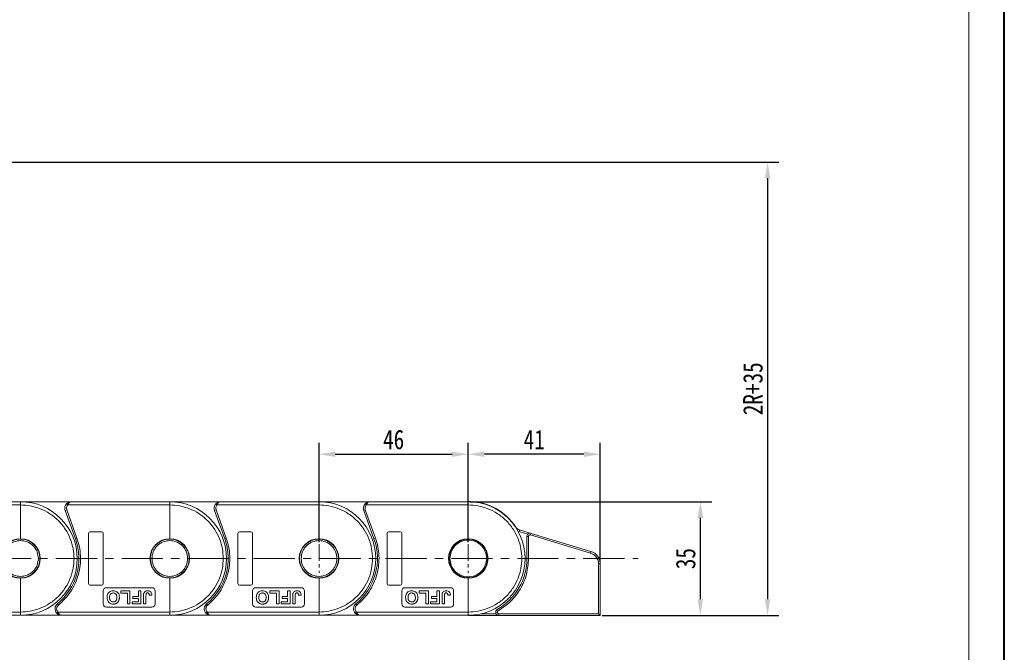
# Model space of a CAD drawing. Header units: millimetres. Extents: x 3117 to 4040, y -135 to 518.
# Tile 31 of 38: x 3735 to 4039, y 128 to 323. Entities that reach past the tile are written whole.
import ezdxf

# ---------------------------------------------------------------- set-up
doc = ezdxf.new("R2010")
doc.units = ezdxf.units.MM
doc.linetypes.add('CENTERX2', pattern=[20.32, 12.7, -2.54, 2.54, -2.54])
doc.styles.get("Standard").update_dxf_attribs({"font": '仿宋_GB2312.ttf', "width": 0.8})
doc.dimstyles.new('副本 ISO-25.1', dxfattribs={"dimtxt": 6, "dimasz": 5, "dimexe": 3.5, "dimexo": 0.625, "dimgap": 1.5, "dimtad": 1, "dimdsep": 46, "dimtxsty": 'Standard', "dimcen": 2.5, "dimadec": 0, "dimazin": 0, "dimtfac": 1, "dimtmove": 0, "dimatfit": 3, "dimfxl": 0, "dimarcsym": 0})

# ---------------------------------------------------------------- blocks, each defined once
blk = doc.blocks.new('*D1903')
at = {"color": 0, "lineweight": -2}
for p, q in [((3827.63, 161.56), (3827.63, 192.2)), ((3873.63, 161.56), (3873.63, 192.2)), ((3832.63, 188.7), (3868.63, 188.7))]:
    blk.add_line(p, q, dxfattribs=at)
at = {"color": 0, "lineweight": 9}
for points in [[(3832.63, 189.53), (3832.63, 187.86), (3827.63, 188.7)], [(3868.63, 189.53), (3868.63, 187.86), (3873.63, 188.7)]]:
    blk.add_solid(points, dxfattribs=at)
at = {"layer": 'Defpoints', "color": 0, "lineweight": 9}
for p in [(3873.63, 188.7), (3827.63, 160.94), (3873.63, 160.94)]:
    blk.add_point(p, dxfattribs=at)
at = {"color": 0, "lineweight": 9, "insert": (3850.63, 193.2), "char_height": 6, "attachment_point": 5}
blk.add_mtext('46', dxfattribs=at)
blk = doc.blocks.new('*D1887')
at = {"color": 0, "lineweight": -2}
for p, q in [((3873.63, 161.56), (3873.63, 192.2)), ((3914.29, 155.52), (3914.29, 192.2)), ((3909.29, 188.7), (3878.63, 188.7))]:
    blk.add_line(p, q, dxfattribs=at)
at = {"color": 0, "lineweight": 9}
for points in [[(3878.63, 189.53), (3878.63, 187.86), (3873.63, 188.7)], [(3909.29, 189.53), (3909.29, 187.86), (3914.29, 188.7)]]:
    blk.add_solid(points, dxfattribs=at)
at = {"layer": 'Defpoints', "color": 0, "lineweight": 9}
for p in [(3873.63, 188.7), (3873.63, 160.94), (3914.29, 154.89)]:
    blk.add_point(p, dxfattribs=at)
at = {"color": 0, "lineweight": 9, "insert": (3893.96, 193.2), "char_height": 6, "attachment_point": 5}
blk.add_mtext('41', dxfattribs=at)
blk = doc.blocks.new('*D1904')
at = {"color": 0, "lineweight": -2}
for p, q in [((3874.25, 174.07), (3948.65, 174.07)), ((3945.15, 169.07), (3945.15, 144)), ((3914.92, 139), (3948.65, 139))]:
    blk.add_line(p, q, dxfattribs=at)
at = {"color": 0, "lineweight": 9}
for points in [[(3944.31, 169.07), (3945.98, 169.07), (3945.15, 174.07)], [(3944.31, 144), (3945.98, 144), (3945.15, 139)]]:
    blk.add_solid(points, dxfattribs=at)
at = {"layer": 'Defpoints', "color": 0, "lineweight": 9}
for p in [(3873.63, 174.07), (3914.29, 139), (3945.15, 139)]:
    blk.add_point(p, dxfattribs=at)
at = {"color": 0, "lineweight": 9, "insert": (3940.65, 156.53), "char_height": 6, "attachment_point": 5, "rotation": 90}
blk.add_mtext('35', dxfattribs=at)
blk = doc.blocks.new('*D1888')
at = {"color": 0, "lineweight": -2}
for p, q in [((3645.43, 278.76), (3969.38, 278.76)), ((3965.88, 273.76), (3965.88, 144)), ((3914.92, 139), (3969.38, 139))]:
    blk.add_line(p, q, dxfattribs=at)
at = {"color": 0, "lineweight": 9}
for points in [[(3965.05, 273.76), (3966.71, 273.76), (3965.88, 278.76)], [(3965.05, 144), (3966.71, 144), (3965.88, 139)]]:
    blk.add_solid(points, dxfattribs=at)
at = {"layer": 'Defpoints', "color": 0, "lineweight": 9}
for p in [(3644.8, 278.76), (3914.29, 139), (3965.88, 139)]:
    blk.add_point(p, dxfattribs=at)
at = {"color": 0, "lineweight": 9, "insert": (3961.38, 208.88), "char_height": 6, "attachment_point": 5, "rotation": 90}
blk.add_mtext('2R+35', dxfattribs=at)

msp = doc.modelspace()

# ---------------------------------------------------------------- linework, layer by layer
at = {"color": 7, "lineweight": 40}
msp.add_line((4038.833, -134.541), (4038.833, 517.615), dxfattribs=at)
at = {"color": 7, "lineweight": 13}
msp.add_line((4027.854, -123.562), (4027.854, 506.635), dxfattribs=at)
at = {"color": 7, "linetype": 'Continuous', "lineweight": 15}
for p, q in [((3728.127, 173.068), (3735.629, 173.068)), ((3735.629, 174.068), (3728.128, 174.068)), ((3751.305, 174.068), (3735.629, 174.068)), ((3735.629, 173.068), (3735.629, 162.668)), ((3749.814, 173.401), (3750.187, 173.068)), ((3750.187, 173.068), (3781.629, 173.068)), ((3781.629, 174.068), (3751.305, 174.068)), ((3797.305, 174.068), (3781.629, 174.068)), ((3781.629, 173.068), (3781.629, 162.668)), ((3795.814, 173.401), (3796.187, 173.068)), ((3796.187, 173.068), (3827.629, 173.068)), ((3827.629, 174.068), (3797.305, 174.068)), ((3843.305, 174.068), (3827.629, 174.068)), ((3827.629, 173.068), (3827.629, 162.668)), ((3841.814, 173.401), (3842.187, 173.068)), ((3842.187, 173.068), (3873.629, 173.068)), ((3873.629, 174.068), (3843.305, 174.068)), ((3873.629, 173.068), (3873.629, 162.668)), ((3749.423, 171.39), (3749.894, 171.56)), ((3749.423, 171.39), (3752.565, 162.665)), ((3749.894, 171.56), (3749.805, 172.068)), ((3753.035, 162.835), (3749.894, 171.56)), ((3795.423, 171.39), (3795.894, 171.56)), ((3795.423, 171.39), (3798.565, 162.665)), ((3795.894, 171.56), (3795.805, 172.068)), ((3799.035, 162.835), (3795.894, 171.56)), ((3841.423, 171.39), (3841.894, 171.56)), ((3841.423, 171.39), (3844.565, 162.665)), ((3841.894, 171.56), (3841.805, 172.068)), ((3845.035, 162.835), (3841.894, 171.56)), ((3756.629, 164.318), (3756.629, 148.818)), ((3760.629, 164.818), (3757.129, 164.818)), ((3761.129, 148.818), (3761.129, 164.318)), ((3802.629, 164.318), (3802.629, 148.818)), ((3806.629, 164.818), (3803.129, 164.818)), ((3807.129, 148.818), (3807.129, 164.318)), ((3848.629, 164.318), (3848.629, 148.818)), ((3852.629, 164.818), (3849.129, 164.818)), ((3853.129, 148.818), (3853.129, 164.318)), ((3888.264, 166.163), (3888.322, 166.201)), ((3889.41, 165.388), (3889.265, 164.91)), ((3892.016, 164.079), (3889.265, 164.91)), ((3892.99, 164.307), (3889.41, 165.388)), ((3892.99, 164.307), (3892.845, 163.828)), ((3911.436, 158.735), (3892.99, 164.307)), ((3752.565, 162.665), (3753.035, 162.835)), ((3798.565, 162.665), (3799.035, 162.835)), ((3844.565, 162.665), (3845.035, 162.835)), ((3891.701, 163.35), (3891.701, 156.568)), ((3892.201, 163.35), (3891.701, 163.35)), ((3892.201, 163.35), (3892.201, 156.568)), ((3911.291, 158.257), (3892.845, 163.828)), ((3911.436, 158.735), (3911.291, 158.257)), ((3892.201, 156.568), (3891.701, 156.568)), ((3913.79, 154.891), (3913.79, 139.498)), ((3914.29, 154.891), (3913.79, 154.891)), ((3914.29, 138.998), (3914.29, 154.891)), ((3735.629, 150.468), (3735.629, 140.068)), ((3781.629, 150.468), (3781.629, 140.068)), ((3827.629, 150.468), (3827.629, 140.068)), ((3873.629, 150.468), (3873.629, 140.068)), ((3757.129, 148.318), (3760.629, 148.318)), ((3761.129, 146.568), (3761.129, 142.568)), ((3776.129, 147.568), (3762.129, 147.568)), ((3769.334, 146.568), (3766.513, 146.568)), ((3766.513, 146.568), (3766.513, 145.901)), ((3766.513, 145.901), (3768.565, 145.901)), ((3768.565, 145.901), (3768.565, 142.568)), ((3769.334, 142.568), (3769.334, 146.568)), ((3771.949, 146.568), (3771.949, 144.875)), ((3772.719, 146.568), (3771.949, 146.568)), ((3772.719, 142.568), (3772.719, 146.568)), ((3777.129, 142.568), (3777.129, 146.568)), ((3803.129, 148.318), (3806.629, 148.318)), ((3807.129, 146.568), (3807.129, 142.568)), ((3822.129, 147.568), (3808.129, 147.568)), ((3815.334, 146.568), (3812.513, 146.568)), ((3812.513, 146.568), (3812.513, 145.901)), ((3812.513, 145.901), (3814.565, 145.901)), ((3814.565, 145.901), (3814.565, 142.568)), ((3815.334, 142.568), (3815.334, 146.568)), ((3818.719, 146.568), (3817.949, 146.568)), ((3817.949, 146.568), (3817.949, 144.875)), ((3818.719, 142.568), (3818.719, 146.568)), ((3823.129, 142.568), (3823.129, 146.568)), ((3849.129, 148.318), (3852.629, 148.318)), ((3853.129, 146.568), (3853.129, 142.568)), ((3868.129, 147.568), (3854.129, 147.568)), ((3858.513, 146.568), (3858.513, 145.901)), ((3861.334, 146.568), (3858.513, 146.568)), ((3858.513, 145.901), (3860.565, 145.901)), ((3860.565, 145.901), (3860.565, 142.568)), ((3861.334, 142.568), (3861.334, 146.568)), ((3863.949, 146.568), (3863.949, 144.875)), ((3864.719, 146.568), (3863.949, 146.568)), ((3864.719, 142.568), (3864.719, 146.568)), ((3869.129, 142.568), (3869.129, 146.568)), ((3771.949, 143.234), (3770.001, 143.234)), ((3770.001, 143.234), (3770.001, 142.568)), ((3771.949, 144.875), (3770.257, 144.875)), ((3770.257, 144.875), (3770.257, 144.209)), ((3770.257, 144.209), (3771.949, 144.209)), ((3771.949, 144.209), (3771.949, 143.234)), ((3773.539, 145.089), (3773.539, 142.568)), ((3774.308, 142.568), (3774.308, 145.157)), ((3775.334, 145.234), (3776.103, 145.286)), ((3817.949, 143.234), (3816.001, 143.234)), ((3816.001, 143.234), (3816.001, 142.568)), ((3817.949, 144.875), (3816.257, 144.875)), ((3816.257, 144.875), (3816.257, 144.209)), ((3816.257, 144.209), (3817.949, 144.209)), ((3817.949, 144.209), (3817.949, 143.234)), ((3819.539, 145.089), (3819.539, 142.568)), ((3820.308, 142.568), (3820.308, 145.157)), ((3821.334, 145.234), (3822.103, 145.286)), ((3863.949, 143.234), (3862.001, 143.234)), ((3862.001, 143.234), (3862.001, 142.568)), ((3863.949, 144.875), (3862.257, 144.875)), ((3862.257, 144.875), (3862.257, 144.209)), ((3862.257, 144.209), (3863.949, 144.209)), ((3863.949, 144.209), (3863.949, 143.234)), ((3865.539, 145.089), (3865.539, 142.568)), ((3866.308, 142.568), (3866.308, 145.157)), ((3867.334, 145.234), (3868.103, 145.286)), ((3735.629, 140.068), (3728.123, 140.068)), ((3746.777, 139.734), (3747.15, 140.068)), ((3747.32, 142.23), (3747.004, 142.618)), ((3781.629, 140.068), (3747.15, 140.068)), ((3762.129, 141.568), (3776.129, 141.568)), ((3768.565, 142.568), (3769.334, 142.568)), ((3770.001, 142.568), (3772.719, 142.568)), ((3773.539, 142.568), (3774.308, 142.568)), ((3792.777, 139.734), (3793.15, 140.068)), ((3793.32, 142.23), (3793.004, 142.618)), ((3827.629, 140.068), (3793.15, 140.068)), ((3808.129, 141.568), (3822.129, 141.568)), ((3814.565, 142.568), (3815.334, 142.568)), ((3816.001, 142.568), (3818.719, 142.568)), ((3819.539, 142.568), (3820.308, 142.568)), ((3838.777, 139.734), (3839.15, 140.068)), ((3839.32, 142.23), (3839.004, 142.618)), ((3873.629, 140.068), (3839.15, 140.068)), ((3854.129, 141.568), (3868.129, 141.568)), ((3860.565, 142.568), (3861.334, 142.568)), ((3862.001, 142.568), (3864.719, 142.568)), ((3865.539, 142.568), (3866.308, 142.568)), ((3882.577, 140.867), (3882.824, 140.432)), ((3728.123, 139.068), (3735.629, 139.068)), ((3735.629, 139.068), (3748.268, 139.068)), ((3748.268, 139.068), (3781.629, 139.068)), ((3781.629, 139.068), (3794.268, 139.068)), ((3794.268, 139.068), (3827.629, 139.068)), ((3827.629, 139.068), (3840.268, 139.068)), ((3840.268, 139.068), (3873.629, 139.068)), ((3873.629, 138.998), (3872.065, 139.068)), ((3873.629, 138.998), (3883.072, 138.998)), ((3873.629, 138.998), (3873.629, 138.998)), ((3882.206, 139.498), (3877.485, 139.498)), ((3913.79, 139.498), (3883.072, 139.498)), ((3883.072, 138.998), (3883.072, 139.498)), ((3883.072, 138.998), (3914.29, 138.998)), ((3913.79, 139.498), (3914.29, 138.998))]:
    msp.add_line(p, q, dxfattribs=at)
at = {"color": 1, "linetype": 'CENTERX2', "lineweight": 13, "ltscale": 0.4}
for p, q in [((3827.629, 160.94), (3827.629, 152.196)), ((3873.629, 160.94), (3873.629, 152.196))]:
    msp.add_line(p, q, dxfattribs=at)
at = {"color": 1, "linetype": 'CENTERX2', "lineweight": 13}
msp.add_line((3482.353, 156.568), (3925.951, 156.568), dxfattribs=at)
at = {"color": 7, "linetype": 'Continuous', "lineweight": 15}
for centre, radius in [((3735.629, 156.568), 6), ((3781.629, 156.568), 6), ((3827.629, 156.568), 6), ((3873.629, 156.568), 5.95)]:
    msp.add_circle(centre, radius, dxfattribs=at)
for centre, radius, start, end in [((3735.629, 156.568), 17.5, 270, 90), ((3751.305, 172.068), 2, 138.18969, 199.8008), ((3781.629, 156.568), 17.5, 270, 90), ((3797.305, 172.068), 2, 138.18969, 199.8008), ((3827.629, 156.568), 17.5, 270, 90), ((3843.305, 172.068), 2, 138.18969, 199.8008), ((3873.629, 156.568), 17.57, 33.25109, 95.10784), ((3873.629, 156.568), 17.5, 270, 90), ((3757.129, 164.318), 0.5, 90, 180), ((3760.629, 164.318), 0.5, 0, 90), ((3803.129, 164.318), 0.5, 90, 180), ((3806.629, 164.318), 0.5, 0, 90), ((3849.129, 164.318), 0.5, 90, 180), ((3852.629, 164.318), 0.5, 0, 90), ((3889.985, 167.292), 1.988, 213.25109, 253.19256), ((3892.701, 163.35), 1, 73.19256, 180), ((3735.629, 156.568), 6.1, 90, 270), ((3735.629, 156.568), 6.1, 270, 90), ((3735.629, 156.568), 18, 309.19497, 19.8008), ((3781.629, 156.568), 6.1, 90, 270), ((3781.629, 156.568), 6.1, 270, 90), ((3781.629, 156.568), 18, 309.19497, 19.8008), ((3827.629, 156.568), 6.1, 90, 270), ((3827.629, 156.568), 6.1, 270, 90), ((3827.629, 156.568), 18, 309.19497, 19.8008), ((3873.629, 156.568), 6.1, 90, 270), ((3873.629, 156.568), 6.1, 270, 90), ((3910.274, 154.891), 4.016, 360, 73.19256), ((3873.629, 156.568), 18.072, 299.67916, 0), ((3757.129, 148.818), 0.5, 180, 270), ((3760.629, 148.818), 0.5, 270, 0), ((3803.129, 148.818), 0.5, 180, 270), ((3806.629, 148.818), 0.5, 270, 0), ((3849.129, 148.818), 0.5, 180, 270), ((3852.629, 148.818), 0.5, 270, 0), ((3762.129, 146.568), 1, 90, 180), ((3776.129, 146.568), 1, 0, 90), ((3808.129, 146.568), 1, 90, 180), ((3822.129, 146.568), 1, 0, 90), ((3854.129, 146.568), 1, 90, 180), ((3868.129, 146.568), 1, 0, 90), ((3748.268, 141.068), 2, 129.19497, 221.81031), ((3762.129, 142.568), 1, 180, 270), ((3776.129, 142.568), 1, 270, 0), ((3794.268, 141.068), 2, 129.19497, 221.81031), ((3808.129, 142.568), 1, 180, 270), ((3822.129, 142.568), 1, 270, 0), ((3840.268, 141.068), 2, 129.19497, 221.81031), ((3854.129, 142.568), 1, 180, 270), ((3868.129, 142.568), 1, 270, 0), ((3883.072, 139.998), 1, 119.67916, 270)]:
    msp.add_arc(centre, radius, start, end, dxfattribs=at)
for points, knots in [([(3735.629, 174.068), (3735.629, 174.057), (3735.629, 174.035), (3735.629, 173.862), (3735.629, 173.608), (3735.629, 173.327), (3735.629, 173.142), (3735.629, 173.068)], [0, 0, 0, 0, 0.21469386, 0.42938772, 0.64408158, 0.85877544, 1, 1, 1, 1]), ([(3735.629, 173.068), (3736.635, 173.014), (3738.708, 172.904), (3741.783, 171.986), (3744.741, 170.464), (3747.379, 168.318), (3749.525, 165.68), (3751.047, 162.722), (3751.965, 159.647), (3752.075, 157.574), (3752.129, 156.568)], [0, 0, 0, 0, 0.11651603, 0.24001133, 0.36864081, 0.5, 0.63135919, 0.75998867, 0.88348397, 1, 1, 1, 1]), ([(3749.814, 173.401), (3749.909, 173.495), (3750.118, 173.702), (3750.617, 173.989), (3751.035, 174.037), (3751.305, 174.068)], [0, 0, 0, 0, 0.2270634, 0.5015869, 1, 1, 1, 1]), ([(3751.305, 174.068), (3751.199, 174.055), (3750.987, 174.029), (3750.678, 173.817), (3750.399, 173.491), (3750.255, 173.203), (3750.187, 173.068)], [0, 0, 0, 0, 0.2511309, 0.5018046, 0.7656407, 1, 1, 1, 1]), ([(3781.629, 174.068), (3781.629, 174.057), (3781.629, 174.035), (3781.629, 173.862), (3781.629, 173.608), (3781.629, 173.327), (3781.629, 173.142), (3781.629, 173.068)], [0, 0, 0, 0, 0.21469386, 0.42938772, 0.64408158, 0.85877544, 1, 1, 1, 1]), ([(3781.629, 173.068), (3782.635, 173.014), (3784.708, 172.904), (3787.783, 171.986), (3790.741, 170.464), (3793.379, 168.318), (3795.525, 165.68), (3797.047, 162.722), (3797.965, 159.647), (3798.075, 157.574), (3798.129, 156.568)], [0, 0, 0, 0, 0.116516, 0.2400113, 0.3686408, 0.5, 0.6313592, 0.7599887, 0.883484, 1, 1, 1, 1]), ([(3795.814, 173.401), (3795.909, 173.495), (3796.118, 173.702), (3796.617, 173.989), (3797.035, 174.037), (3797.305, 174.068)], [0, 0, 0, 0, 0.2270634, 0.5015869, 1, 1, 1, 1]), ([(3797.305, 174.068), (3797.199, 174.055), (3796.987, 174.029), (3796.678, 173.817), (3796.399, 173.491), (3796.255, 173.203), (3796.187, 173.068)], [0, 0, 0, 0, 0.2511309, 0.5018046, 0.7656407, 1, 1, 1, 1]), ([(3827.629, 174.068), (3827.629, 174.057), (3827.629, 174.035), (3827.629, 173.862), (3827.629, 173.608), (3827.629, 173.327), (3827.629, 173.142), (3827.629, 173.068)], [0, 0, 0, 0, 0.21469386, 0.42938772, 0.64408158, 0.85877544, 1, 1, 1, 1]), ([(3827.629, 173.068), (3828.635, 173.014), (3830.708, 172.904), (3833.783, 171.986), (3836.741, 170.464), (3839.379, 168.318), (3841.525, 165.68), (3843.047, 162.722), (3843.965, 159.647), (3844.075, 157.574), (3844.129, 156.568)], [0, 0, 0, 0, 0.116516, 0.2400113, 0.3686408, 0.5, 0.6313592, 0.7599887, 0.883484, 1, 1, 1, 1]), ([(3841.814, 173.401), (3841.909, 173.495), (3842.118, 173.702), (3842.617, 173.989), (3843.035, 174.037), (3843.305, 174.068)], [0, 0, 0, 0, 0.2270634, 0.5015869, 1, 1, 1, 1]), ([(3843.305, 174.068), (3843.199, 174.055), (3842.987, 174.029), (3842.678, 173.817), (3842.399, 173.491), (3842.255, 173.203), (3842.187, 173.068)], [0, 0, 0, 0, 0.2511309, 0.5018046, 0.7656407, 1, 1, 1, 1]), ([(3873.629, 174.068), (3873.629, 174.057), (3873.629, 174.035), (3873.629, 173.862), (3873.629, 173.608), (3873.629, 173.327), (3873.629, 173.142), (3873.629, 173.068)], [0, 0, 0, 0, 0.21469386, 0.42938772, 0.64408158, 0.85877544, 1, 1, 1, 1]), ([(3873.629, 173.068), (3874.635, 173.014), (3876.708, 172.904), (3879.783, 171.986), (3882.741, 170.464), (3885.379, 168.318), (3887.525, 165.68), (3889.047, 162.722), (3889.965, 159.647), (3890.075, 157.574), (3890.129, 156.568)], [0, 0, 0, 0, 0.116516, 0.2400113, 0.3686408, 0.5, 0.6313592, 0.7599887, 0.883484, 1, 1, 1, 1]), ([(3730.129, 156.568), (3730.202, 157.26), (3730.315, 158.324), (3731.001, 159.605), (3731.711, 160.485), (3732.592, 161.199), (3733.873, 161.863), (3735.629, 162.201), (3737.385, 161.863), (3738.665, 161.199), (3739.547, 160.485), (3740.256, 159.605), (3740.942, 158.324), (3741.055, 157.26), (3741.129, 156.568)], [0, 0, 0, 0, 0.1197284, 0.1841803, 0.25, 0.3158197, 0.3802716, 0.5, 0.6197284, 0.6841803, 0.75, 0.8158197, 0.8802716, 1, 1, 1, 1]), ([(3747.32, 142.23), (3748.001, 142.836), (3749.387, 144.069), (3751.112, 146.317), (3752.526, 148.845), (3753.53, 151.603), (3754.09, 154.484), (3754.18, 157.378), (3753.86, 160.194), (3753.307, 161.965), (3753.035, 162.835)], [0, 0, 0, 0, 0.1197899, 0.2439368, 0.3711682, 0.5, 0.6288318, 0.7560632, 0.8802101, 1, 1, 1, 1]), ([(3776.129, 156.568), (3776.202, 157.26), (3776.315, 158.324), (3777.001, 159.605), (3777.711, 160.485), (3778.592, 161.199), (3779.873, 161.863), (3781.629, 162.201), (3783.385, 161.863), (3784.665, 161.199), (3785.547, 160.485), (3786.256, 159.605), (3786.942, 158.324), (3787.055, 157.26), (3787.129, 156.568)], [0, 0, 0, 0, 0.1197284, 0.1841803, 0.25, 0.3158197, 0.3802716, 0.5, 0.6197284, 0.6841803, 0.75, 0.8158197, 0.8802716, 1, 1, 1, 1]), ([(3793.32, 142.23), (3794.001, 142.836), (3795.387, 144.069), (3797.112, 146.317), (3798.526, 148.845), (3799.53, 151.603), (3800.09, 154.484), (3800.18, 157.378), (3799.86, 160.194), (3799.307, 161.965), (3799.035, 162.835)], [0, 0, 0, 0, 0.1197899, 0.2439368, 0.3711682, 0.5, 0.6288318, 0.7560632, 0.8802101, 1, 1, 1, 1]), ([(3822.129, 156.568), (3822.202, 157.26), (3822.315, 158.324), (3823.001, 159.605), (3823.711, 160.485), (3824.592, 161.199), (3825.873, 161.863), (3827.629, 162.201), (3829.385, 161.863), (3830.665, 161.199), (3831.547, 160.485), (3832.256, 159.605), (3832.942, 158.324), (3833.055, 157.26), (3833.129, 156.568)], [0, 0, 0, 0, 0.1197284, 0.1841803, 0.25, 0.3158197, 0.3802716, 0.5, 0.6197284, 0.6841803, 0.75, 0.8158197, 0.8802716, 1, 1, 1, 1]), ([(3839.32, 142.23), (3840.001, 142.836), (3841.387, 144.069), (3843.112, 146.317), (3844.526, 148.845), (3845.53, 151.603), (3846.09, 154.484), (3846.18, 157.378), (3845.86, 160.194), (3845.307, 161.965), (3845.035, 162.835)], [0, 0, 0, 0, 0.1197899, 0.2439368, 0.3711682, 0.5, 0.6288318, 0.7560632, 0.8802101, 1, 1, 1, 1]), ([(3867.979, 156.568), (3868.054, 157.278), (3868.17, 158.372), (3868.875, 159.688), (3869.604, 160.591), (3870.509, 161.325), (3871.825, 162.008), (3873.629, 162.354), (3875.433, 162.008), (3876.748, 161.325), (3877.653, 160.591), (3878.383, 159.688), (3879.087, 158.372), (3879.203, 157.278), (3879.279, 156.568)], [0, 0, 0, 0, 0.1197284, 0.1841803, 0.25, 0.3158197, 0.3802716, 0.5, 0.6197284, 0.6841803, 0.75, 0.8158197, 0.8802716, 1, 1, 1, 1]), ([(3892.201, 163.35), (3892.203, 163.389), (3892.208, 163.466), (3892.25, 163.576), (3892.314, 163.675), (3892.4, 163.755), (3892.501, 163.814), (3892.614, 163.846), (3892.731, 163.855), (3892.807, 163.837), (3892.845, 163.828)], [0, 0, 0, 0, 0.1251461, 0.250008, 0.3752976, 0.5000083, 0.6252976, 0.750008, 0.8751467, 1, 1, 1, 1]), ([(3911.291, 158.257), (3911.631, 158.12), (3912.328, 157.838), (3913.142, 157.021), (3913.69, 156.005), (3913.757, 155.256), (3913.79, 154.891)], [0, 0, 0, 0, 0.2435155, 0.5, 0.7564845, 1, 1, 1, 1]), ([(3741.129, 156.568), (3741.055, 155.876), (3740.942, 154.812), (3740.256, 153.531), (3739.547, 152.651), (3738.665, 151.937), (3737.385, 151.272), (3735.629, 150.935), (3733.873, 151.272), (3732.592, 151.937), (3731.711, 152.651), (3731.001, 153.531), (3730.315, 154.812), (3730.202, 155.876), (3730.129, 156.568)], [0, 0, 0, 0, 0.1197284, 0.1841803, 0.25, 0.3158197, 0.3802716, 0.5, 0.6197284, 0.6841803, 0.75, 0.8158197, 0.8802716, 1, 1, 1, 1]), ([(3752.129, 156.568), (3752.075, 155.561), (3751.965, 153.488), (3751.047, 150.413), (3749.525, 147.456), (3747.379, 144.818), (3744.741, 142.672), (3741.783, 141.15), (3738.708, 140.232), (3736.635, 140.121), (3735.629, 140.068)], [0, 0, 0, 0, 0.116516, 0.2400113, 0.3686408, 0.5, 0.6313592, 0.7599887, 0.883484, 1, 1, 1, 1]), ([(3787.129, 156.568), (3787.055, 155.876), (3786.942, 154.812), (3786.256, 153.531), (3785.547, 152.651), (3784.665, 151.937), (3783.385, 151.272), (3781.629, 150.935), (3779.873, 151.272), (3778.592, 151.937), (3777.711, 152.651), (3777.001, 153.531), (3776.315, 154.812), (3776.202, 155.876), (3776.129, 156.568)], [0, 0, 0, 0, 0.1197284, 0.1841803, 0.25, 0.3158197, 0.3802716, 0.5, 0.6197284, 0.6841803, 0.75, 0.8158197, 0.8802716, 1, 1, 1, 1]), ([(3798.129, 156.568), (3798.075, 155.561), (3797.965, 153.488), (3797.047, 150.413), (3795.525, 147.456), (3793.379, 144.818), (3790.741, 142.672), (3787.783, 141.15), (3784.708, 140.232), (3782.635, 140.121), (3781.629, 140.068)], [0, 0, 0, 0, 0.116516, 0.2400113, 0.3686408, 0.5, 0.6313592, 0.7599887, 0.883484, 1, 1, 1, 1]), ([(3833.129, 156.568), (3833.055, 155.876), (3832.942, 154.812), (3832.256, 153.531), (3831.547, 152.651), (3830.665, 151.937), (3829.385, 151.272), (3827.629, 150.935), (3825.873, 151.272), (3824.592, 151.937), (3823.711, 152.651), (3823.001, 153.531), (3822.315, 154.812), (3822.202, 155.876), (3822.129, 156.568)], [0, 0, 0, 0, 0.1197284, 0.1841803, 0.25, 0.3158197, 0.3802716, 0.5, 0.6197284, 0.6841803, 0.75, 0.8158197, 0.8802716, 1, 1, 1, 1]), ([(3844.129, 156.568), (3844.075, 155.561), (3843.965, 153.488), (3843.047, 150.413), (3841.525, 147.456), (3839.379, 144.818), (3836.741, 142.672), (3833.783, 141.15), (3830.708, 140.232), (3828.635, 140.121), (3827.629, 140.068)], [0, 0, 0, 0, 0.116516, 0.2400113, 0.3686408, 0.5, 0.6313592, 0.7599887, 0.883484, 1, 1, 1, 1]), ([(3879.279, 156.568), (3879.203, 155.857), (3879.087, 154.764), (3878.383, 153.448), (3877.653, 152.544), (3876.748, 151.81), (3875.433, 151.128), (3873.629, 150.781), (3871.825, 151.128), (3870.509, 151.81), (3869.604, 152.544), (3868.875, 153.448), (3868.17, 154.764), (3868.054, 155.857), (3867.979, 156.568)], [0, 0, 0, 0, 0.1197284, 0.1841803, 0.25, 0.3158197, 0.3802716, 0.5, 0.6197284, 0.6841803, 0.75, 0.8158197, 0.8802716, 1, 1, 1, 1]), ([(3890.129, 156.568), (3890.075, 155.561), (3889.965, 153.488), (3889.047, 150.413), (3887.525, 147.456), (3885.379, 144.818), (3882.741, 142.672), (3879.783, 141.15), (3876.708, 140.232), (3874.635, 140.121), (3873.629, 140.068)], [0, 0, 0, 0, 0.116516, 0.2400113, 0.3686408, 0.5, 0.6313592, 0.7599887, 0.883484, 1, 1, 1, 1]), ([(3892.201, 156.568), (3892.081, 154.966), (3891.837, 151.706), (3889.856, 147.138), (3886.869, 143.156), (3884.157, 141.33), (3882.824, 140.432)], [0, 0, 0, 0, 0.2456199, 0.5, 0.7543801, 1, 1, 1, 1]), ([(3762.308, 144.573), (3762.318, 144.775), (3762.336, 145.178), (3762.553, 145.778), (3762.962, 146.26), (3763.505, 146.546), (3763.927, 146.613), (3764.158, 146.618), (3764.2, 146.619)], [0, 0, 0, 0, 0.1916319, 0.3847476, 0.5975386, 0.7794336, 0.9598804, 1, 1, 1, 1]), ([(3764.202, 145.952), (3764.05, 145.938), (3763.76, 145.909), (3763.418, 145.663), (3763.185, 145.317), (3763.09, 144.935), (3763.081, 144.665), (3763.077, 144.554)], [0, 0, 0, 0, 0.2230139, 0.4267154, 0.5997431, 0.8344997, 1, 1, 1, 1]), ([(3764.2, 146.619), (3764.402, 146.607), (3764.808, 146.582), (3765.363, 146.321), (3765.777, 145.898), (3766.059, 145.306), (3766.087, 144.855), (3766.103, 144.592)], [0, 0, 0, 0, 0.19237581, 0.386627, 0.57092084, 0.74991815, 1, 1, 1, 1]), ([(3765.334, 144.565), (3765.323, 144.768), (3765.305, 145.101), (3765.106, 145.526), (3764.825, 145.795), (3764.504, 145.936), (3764.291, 145.947), (3764.202, 145.952)], [0, 0, 0, 0, 0.3000791, 0.4915074, 0.6839278, 0.8668961, 1, 1, 1, 1]), ([(3773.539, 145.089), (3773.54, 145.139), (3773.541, 145.239), (3773.547, 145.378), (3773.557, 145.505), (3773.574, 145.621), (3773.592, 145.737), (3773.615, 145.812), (3773.626, 145.85)], [0, 0, 0, 0, 0.1952531, 0.3906374, 0.5418335, 0.6933807, 0.846202, 1, 1, 1, 1]), ([(3773.626, 145.85), (3773.681, 145.969), (3773.79, 146.209), (3774.096, 146.461), (3774.468, 146.601), (3774.73, 146.613), (3774.868, 146.619)], [0, 0, 0, 0, 0.2494052, 0.4997794, 0.737005, 1, 1, 1, 1]), ([(3774.818, 145.952), (3774.75, 145.949), (3774.639, 145.943), (3774.499, 145.879), (3774.402, 145.784), (3774.313, 145.538), (3774.31, 145.323), (3774.308, 145.157)], [0, 0, 0, 0, 0.1847697, 0.2997212, 0.415218, 0.5481969, 1, 1, 1, 1]), ([(3775.23, 145.732), (3775.212, 145.758), (3775.176, 145.81), (3775.107, 145.871), (3775.028, 145.915), (3774.952, 145.94), (3774.881, 145.951), (3774.839, 145.952), (3774.818, 145.952)], [0, 0, 0, 0, 0.1899344, 0.3858392, 0.560405, 0.7421212, 0.8701806, 1, 1, 1, 1]), ([(3774.868, 146.619), (3775.074, 146.602), (3775.394, 146.576), (3775.758, 146.331), (3775.982, 146.026), (3776.088, 145.66), (3776.099, 145.398), (3776.103, 145.286)], [0, 0, 0, 0, 0.2947537, 0.4575977, 0.6204456, 0.836095, 1, 1, 1, 1]), ([(3775.334, 145.234), (3775.333, 145.259), (3775.33, 145.309), (3775.324, 145.384), (3775.315, 145.459), (3775.299, 145.542), (3775.278, 145.636), (3775.246, 145.7), (3775.23, 145.732)], [0, 0, 0, 0, 0.146273, 0.2926484, 0.4389475, 0.5855844, 0.7903219, 1, 1, 1, 1]), ([(3808.308, 144.573), (3808.318, 144.775), (3808.336, 145.178), (3808.553, 145.778), (3808.962, 146.26), (3809.505, 146.546), (3809.927, 146.613), (3810.158, 146.618), (3810.2, 146.619)], [0, 0, 0, 0, 0.1916319, 0.3847476, 0.5975386, 0.7794336, 0.9598804, 1, 1, 1, 1]), ([(3810.202, 145.952), (3810.05, 145.938), (3809.76, 145.909), (3809.418, 145.663), (3809.185, 145.317), (3809.09, 144.935), (3809.081, 144.665), (3809.077, 144.554)], [0, 0, 0, 0, 0.2230139, 0.4267154, 0.5997431, 0.8344997, 1, 1, 1, 1]), ([(3810.2, 146.619), (3810.402, 146.607), (3810.808, 146.582), (3811.363, 146.321), (3811.777, 145.898), (3812.059, 145.306), (3812.087, 144.855), (3812.103, 144.592)], [0, 0, 0, 0, 0.19237581, 0.386627, 0.57092084, 0.74991815, 1, 1, 1, 1]), ([(3811.334, 144.565), (3811.323, 144.768), (3811.305, 145.101), (3811.106, 145.526), (3810.825, 145.795), (3810.504, 145.936), (3810.291, 145.947), (3810.202, 145.952)], [0, 0, 0, 0, 0.3000791, 0.4915074, 0.6839278, 0.8668961, 1, 1, 1, 1]), ([(3819.539, 145.089), (3819.54, 145.139), (3819.541, 145.239), (3819.547, 145.378), (3819.557, 145.505), (3819.574, 145.621), (3819.592, 145.737), (3819.615, 145.812), (3819.626, 145.85)], [0, 0, 0, 0, 0.1952531, 0.3906374, 0.5418335, 0.6933807, 0.846202, 1, 1, 1, 1]), ([(3819.626, 145.85), (3819.681, 145.969), (3819.79, 146.209), (3820.096, 146.461), (3820.468, 146.601), (3820.73, 146.613), (3820.868, 146.619)], [0, 0, 0, 0, 0.2494052, 0.4997794, 0.737005, 1, 1, 1, 1]), ([(3820.818, 145.952), (3820.75, 145.949), (3820.639, 145.943), (3820.499, 145.879), (3820.402, 145.784), (3820.313, 145.538), (3820.31, 145.323), (3820.308, 145.157)], [0, 0, 0, 0, 0.1847697, 0.2997212, 0.415218, 0.5481969, 1, 1, 1, 1]), ([(3821.23, 145.732), (3821.212, 145.758), (3821.176, 145.81), (3821.107, 145.871), (3821.028, 145.915), (3820.952, 145.94), (3820.881, 145.951), (3820.839, 145.952), (3820.818, 145.952)], [0, 0, 0, 0, 0.1899344, 0.3858392, 0.560405, 0.7421212, 0.8701806, 1, 1, 1, 1]), ([(3820.868, 146.619), (3821.074, 146.602), (3821.394, 146.576), (3821.758, 146.331), (3821.982, 146.026), (3822.088, 145.66), (3822.099, 145.398), (3822.103, 145.286)], [0, 0, 0, 0, 0.2947537, 0.4575977, 0.6204456, 0.836095, 1, 1, 1, 1]), ([(3821.334, 145.234), (3821.333, 145.259), (3821.33, 145.309), (3821.324, 145.384), (3821.315, 145.459), (3821.299, 145.542), (3821.278, 145.636), (3821.246, 145.7), (3821.23, 145.732)], [0, 0, 0, 0, 0.146273, 0.2926484, 0.4389475, 0.5855844, 0.7903219, 1, 1, 1, 1]), ([(3854.308, 144.573), (3854.318, 144.775), (3854.336, 145.178), (3854.553, 145.778), (3854.962, 146.26), (3855.505, 146.546), (3855.927, 146.613), (3856.158, 146.618), (3856.2, 146.619)], [0, 0, 0, 0, 0.1916319, 0.3847476, 0.5975386, 0.7794336, 0.9598804, 1, 1, 1, 1]), ([(3856.202, 145.952), (3856.05, 145.938), (3855.76, 145.909), (3855.418, 145.663), (3855.185, 145.317), (3855.09, 144.935), (3855.081, 144.665), (3855.077, 144.554)], [0, 0, 0, 0, 0.2230139, 0.4267154, 0.5997431, 0.8344997, 1, 1, 1, 1]), ([(3856.2, 146.619), (3856.402, 146.607), (3856.808, 146.582), (3857.363, 146.321), (3857.777, 145.898), (3858.059, 145.306), (3858.087, 144.855), (3858.103, 144.592)], [0, 0, 0, 0, 0.19237581, 0.386627, 0.57092084, 0.74991815, 1, 1, 1, 1]), ([(3857.334, 144.565), (3857.323, 144.768), (3857.305, 145.101), (3857.106, 145.526), (3856.825, 145.795), (3856.504, 145.936), (3856.291, 145.947), (3856.202, 145.952)], [0, 0, 0, 0, 0.3000791, 0.4915074, 0.6839278, 0.8668961, 1, 1, 1, 1]), ([(3865.539, 145.089), (3865.54, 145.139), (3865.541, 145.239), (3865.547, 145.378), (3865.557, 145.505), (3865.574, 145.621), (3865.592, 145.737), (3865.615, 145.812), (3865.626, 145.85)], [0, 0, 0, 0, 0.1952531, 0.3906374, 0.5418335, 0.6933807, 0.846202, 1, 1, 1, 1]), ([(3865.626, 145.85), (3865.681, 145.969), (3865.79, 146.209), (3866.096, 146.461), (3866.468, 146.601), (3866.73, 146.613), (3866.868, 146.619)], [0, 0, 0, 0, 0.2494052, 0.4997794, 0.737005, 1, 1, 1, 1]), ([(3866.818, 145.952), (3866.75, 145.949), (3866.639, 145.943), (3866.499, 145.879), (3866.402, 145.784), (3866.313, 145.538), (3866.31, 145.323), (3866.308, 145.157)], [0, 0, 0, 0, 0.1847697, 0.2997212, 0.415218, 0.5481969, 1, 1, 1, 1]), ([(3867.23, 145.732), (3867.212, 145.758), (3867.176, 145.81), (3867.107, 145.871), (3867.028, 145.915), (3866.952, 145.94), (3866.881, 145.951), (3866.839, 145.952), (3866.818, 145.952)], [0, 0, 0, 0, 0.1899344, 0.3858392, 0.560405, 0.7421212, 0.8701806, 1, 1, 1, 1]), ([(3866.868, 146.619), (3867.074, 146.602), (3867.394, 146.576), (3867.758, 146.331), (3867.982, 146.026), (3868.088, 145.66), (3868.099, 145.398), (3868.103, 145.286)], [0, 0, 0, 0, 0.2947537, 0.4575977, 0.6204456, 0.836095, 1, 1, 1, 1]), ([(3867.334, 145.234), (3867.333, 145.259), (3867.33, 145.309), (3867.324, 145.384), (3867.315, 145.459), (3867.299, 145.542), (3867.278, 145.636), (3867.246, 145.7), (3867.23, 145.732)], [0, 0, 0, 0, 0.146273, 0.2926484, 0.4389475, 0.5855844, 0.7903219, 1, 1, 1, 1]), ([(3764.211, 142.517), (3764.009, 142.529), (3763.603, 142.554), (3763.05, 142.821), (3762.633, 143.248), (3762.352, 143.849), (3762.324, 144.308), (3762.308, 144.573)], [0, 0, 0, 0, 0.1909513, 0.3838062, 0.5672016, 0.7491578, 1, 1, 1, 1]), ([(3763.077, 144.554), (3763.087, 144.351), (3763.103, 144.025), (3763.29, 143.606), (3763.552, 143.348), (3763.873, 143.204), (3764.093, 143.19), (3764.202, 143.183)], [0, 0, 0, 0, 0.3011498, 0.4855558, 0.6711527, 0.8384642, 1, 1, 1, 1]), ([(3764.202, 143.183), (3764.342, 143.194), (3764.597, 143.214), (3764.922, 143.406), (3765.164, 143.685), (3765.313, 144.088), (3765.326, 144.396), (3765.334, 144.565)], [0, 0, 0, 0, 0.2069211, 0.3755229, 0.5441183, 0.7482179, 1, 1, 1, 1]), ([(3765.054, 142.674), (3765.008, 142.655), (3764.915, 142.617), (3764.773, 142.579), (3764.633, 142.549), (3764.494, 142.53), (3764.353, 142.518), (3764.259, 142.517), (3764.211, 142.517)], [0, 0, 0, 0, 0.1738242, 0.3487526, 0.5099894, 0.6719466, 0.8356798, 1, 1, 1, 1]), ([(3765.924, 143.575), (3765.88, 143.485), (3765.79, 143.303), (3765.628, 143.1), (3765.481, 142.948), (3765.352, 142.842), (3765.211, 142.746), (3765.107, 142.698), (3765.054, 142.674)], [0, 0, 0, 0, 0.2345767, 0.4746163, 0.6023936, 0.7313657, 0.8647119, 1, 1, 1, 1]), ([(3766.103, 144.592), (3766.103, 144.542), (3766.102, 144.442), (3766.092, 144.292), (3766.077, 144.142), (3766.048, 143.972), (3766.005, 143.78), (3765.951, 143.644), (3765.924, 143.575)], [0, 0, 0, 0, 0.1443329, 0.2888961, 0.4332599, 0.5780731, 0.7877955, 1, 1, 1, 1]), ([(3810.211, 142.517), (3810.009, 142.529), (3809.603, 142.554), (3809.05, 142.821), (3808.633, 143.248), (3808.352, 143.849), (3808.324, 144.308), (3808.308, 144.573)], [0, 0, 0, 0, 0.1909513, 0.3838062, 0.5672016, 0.7491578, 1, 1, 1, 1]), ([(3809.077, 144.554), (3809.087, 144.351), (3809.103, 144.025), (3809.29, 143.606), (3809.552, 143.348), (3809.873, 143.204), (3810.093, 143.19), (3810.202, 143.183)], [0, 0, 0, 0, 0.3011498, 0.4855558, 0.6711527, 0.8384642, 1, 1, 1, 1]), ([(3810.202, 143.183), (3810.342, 143.194), (3810.597, 143.214), (3810.922, 143.406), (3811.164, 143.685), (3811.313, 144.088), (3811.326, 144.396), (3811.334, 144.565)], [0, 0, 0, 0, 0.2069211, 0.3755229, 0.5441183, 0.7482179, 1, 1, 1, 1]), ([(3811.054, 142.674), (3811.008, 142.655), (3810.915, 142.617), (3810.773, 142.579), (3810.633, 142.549), (3810.494, 142.53), (3810.353, 142.518), (3810.259, 142.517), (3810.211, 142.517)], [0, 0, 0, 0, 0.1738242, 0.3487526, 0.5099894, 0.6719466, 0.8356798, 1, 1, 1, 1]), ([(3811.924, 143.575), (3811.88, 143.485), (3811.79, 143.303), (3811.628, 143.1), (3811.481, 142.948), (3811.352, 142.842), (3811.211, 142.746), (3811.107, 142.698), (3811.054, 142.674)], [0, 0, 0, 0, 0.2345767, 0.4746163, 0.6023936, 0.7313657, 0.8647119, 1, 1, 1, 1]), ([(3812.103, 144.592), (3812.103, 144.542), (3812.102, 144.442), (3812.092, 144.292), (3812.077, 144.142), (3812.048, 143.972), (3812.005, 143.78), (3811.951, 143.644), (3811.924, 143.575)], [0, 0, 0, 0, 0.1443329, 0.2888961, 0.4332599, 0.5780731, 0.7877955, 1, 1, 1, 1]), ([(3856.211, 142.517), (3856.009, 142.529), (3855.603, 142.554), (3855.05, 142.821), (3854.633, 143.248), (3854.352, 143.849), (3854.324, 144.308), (3854.308, 144.573)], [0, 0, 0, 0, 0.1909513, 0.3838062, 0.5672016, 0.7491578, 1, 1, 1, 1]), ([(3855.077, 144.554), (3855.087, 144.351), (3855.103, 144.025), (3855.29, 143.606), (3855.552, 143.348), (3855.873, 143.204), (3856.093, 143.19), (3856.202, 143.183)], [0, 0, 0, 0, 0.3011498, 0.4855558, 0.6711527, 0.8384642, 1, 1, 1, 1]), ([(3856.202, 143.183), (3856.342, 143.194), (3856.597, 143.214), (3856.922, 143.406), (3857.164, 143.685), (3857.313, 144.088), (3857.326, 144.396), (3857.334, 144.565)], [0, 0, 0, 0, 0.2069211, 0.3755229, 0.5441183, 0.7482179, 1, 1, 1, 1]), ([(3857.054, 142.674), (3857.008, 142.655), (3856.915, 142.617), (3856.773, 142.579), (3856.633, 142.549), (3856.494, 142.53), (3856.353, 142.518), (3856.259, 142.517), (3856.211, 142.517)], [0, 0, 0, 0, 0.1738242, 0.3487526, 0.5099894, 0.6719466, 0.8356798, 1, 1, 1, 1]), ([(3857.924, 143.575), (3857.88, 143.485), (3857.79, 143.303), (3857.628, 143.1), (3857.481, 142.948), (3857.352, 142.842), (3857.211, 142.746), (3857.107, 142.698), (3857.054, 142.674)], [0, 0, 0, 0, 0.2345767, 0.4746163, 0.6023936, 0.7313657, 0.8647119, 1, 1, 1, 1]), ([(3858.103, 144.592), (3858.103, 144.542), (3858.102, 144.442), (3858.092, 144.292), (3858.077, 144.142), (3858.048, 143.972), (3858.005, 143.78), (3857.951, 143.644), (3857.924, 143.575)], [0, 0, 0, 0, 0.1443329, 0.2888961, 0.4332599, 0.5780731, 0.7877955, 1, 1, 1, 1]), ([(3735.629, 140.068), (3735.629, 139.955), (3735.629, 139.731), (3735.629, 139.431), (3735.629, 139.205), (3735.629, 139.085), (3735.629, 139.073), (3735.629, 139.068)], [0, 0, 0, 0, 0.2146939, 0.4293877, 0.6440816, 0.8587754, 1, 1, 1, 1]), ([(3746.768, 141.068), (3746.775, 141.179), (3746.789, 141.401), (3746.904, 141.716), (3747.075, 142.004), (3747.238, 142.155), (3747.32, 142.23)], [0, 0, 0, 0, 0.2498972, 0.4999949, 0.7498974, 1, 1, 1, 1]), ([(3748.268, 139.068), (3747.998, 139.099), (3747.58, 139.146), (3747.081, 139.434), (3746.872, 139.641), (3746.777, 139.734)], [0, 0, 0, 0, 0.4984129, 0.772928, 1, 1, 1, 1]), ([(3747.15, 140.068), (3747.218, 139.932), (3747.362, 139.645), (3747.641, 139.319), (3747.95, 139.107), (3748.162, 139.081), (3748.268, 139.068)], [0, 0, 0, 0, 0.2343588, 0.4982155, 0.7484812, 1, 1, 1, 1]), ([(3781.629, 140.068), (3781.629, 139.955), (3781.629, 139.731), (3781.629, 139.431), (3781.629, 139.205), (3781.629, 139.085), (3781.629, 139.073), (3781.629, 139.068)], [0, 0, 0, 0, 0.2146939, 0.4293877, 0.6440816, 0.8587754, 1, 1, 1, 1]), ([(3792.768, 141.068), (3792.775, 141.179), (3792.789, 141.401), (3792.904, 141.716), (3793.075, 142.004), (3793.238, 142.155), (3793.32, 142.23)], [0, 0, 0, 0, 0.2498972, 0.4999949, 0.7498974, 1, 1, 1, 1]), ([(3794.268, 139.068), (3793.998, 139.099), (3793.58, 139.146), (3793.081, 139.434), (3792.872, 139.641), (3792.777, 139.734)], [0, 0, 0, 0, 0.4984129, 0.772928, 1, 1, 1, 1]), ([(3793.15, 140.068), (3793.218, 139.932), (3793.362, 139.645), (3793.641, 139.319), (3793.95, 139.107), (3794.162, 139.081), (3794.268, 139.068)], [0, 0, 0, 0, 0.23435876, 0.49821551, 0.74848117, 1, 1, 1, 1]), ([(3827.629, 140.068), (3827.629, 139.955), (3827.629, 139.731), (3827.629, 139.431), (3827.629, 139.205), (3827.629, 139.085), (3827.629, 139.073), (3827.629, 139.068)], [0, 0, 0, 0, 0.2146939, 0.4293877, 0.6440816, 0.8587754, 1, 1, 1, 1]), ([(3838.768, 141.068), (3838.775, 141.179), (3838.789, 141.401), (3838.904, 141.716), (3839.075, 142.004), (3839.238, 142.155), (3839.32, 142.23)], [0, 0, 0, 0, 0.24989724, 0.49999491, 0.74989739, 1, 1, 1, 1]), ([(3840.268, 139.068), (3839.998, 139.099), (3839.58, 139.146), (3839.081, 139.434), (3838.872, 139.641), (3838.777, 139.734)], [0, 0, 0, 0, 0.49841293, 0.77292805, 1, 1, 1, 1]), ([(3839.15, 140.068), (3839.218, 139.932), (3839.362, 139.645), (3839.641, 139.319), (3839.95, 139.107), (3840.162, 139.081), (3840.268, 139.068)], [0, 0, 0, 0, 0.2343588, 0.4982155, 0.7484812, 1, 1, 1, 1]), ([(3873.629, 140.068), (3873.629, 139.955), (3873.629, 139.731), (3873.629, 139.431), (3873.629, 139.205), (3873.629, 139.085), (3873.629, 139.073), (3873.629, 139.068)], [0, 0, 0, 0, 0.2146939, 0.4293877, 0.6440816, 0.8587754, 1, 1, 1, 1]), ([(3882.824, 140.432), (3882.788, 140.408), (3882.715, 140.359), (3882.636, 140.252), (3882.581, 140.13), (3882.575, 140.042), (3882.572, 139.998)], [0, 0, 0, 0, 0.2492181, 0.4999455, 0.7492262, 1, 1, 1, 1]), ([(3882.572, 139.998), (3882.579, 139.935), (3882.589, 139.838), (3882.651, 139.722), (3882.716, 139.642), (3882.795, 139.577), (3882.912, 139.515), (3883.009, 139.505), (3883.072, 139.498)], [0, 0, 0, 0, 0.239443, 0.369379, 0.4999997, 0.629936, 0.760557, 1, 1, 1, 1])]:
    msp.add_open_spline(points, degree=3, knots=knots, dxfattribs=at)
for points in [[(3749.805, 172.068), (3749.823, 172.252), (3749.858, 172.621), (3750.077, 172.919), (3750.187, 173.068)], [(3795.805, 172.068), (3795.823, 172.252), (3795.858, 172.621), (3796.077, 172.919), (3796.187, 173.068)], [(3841.805, 172.068), (3841.823, 172.252), (3841.858, 172.621), (3842.077, 172.919), (3842.187, 173.068)], [(3747.15, 140.068), (3747.04, 140.217), (3746.821, 140.515), (3746.786, 140.884), (3746.768, 141.068)], [(3793.15, 140.068), (3793.04, 140.217), (3792.821, 140.515), (3792.786, 140.884), (3792.768, 141.068)], [(3839.15, 140.068), (3839.04, 140.217), (3838.821, 140.515), (3838.786, 140.884), (3838.768, 141.068)]]:
    msp.add_open_spline(points, degree=3, dxfattribs=at)

# ---------------------------------------------------------------- dimensions: what is measured, and where the dimension line sits
at = {"color": 5, "lineweight": 9}
for base, p1, text, picture, middle in [((3965.88, 138.998), (3644.803, 278.756), '2R+35', '*D1888', (3961.38, 208.877)), ((3945.146, 138.998), (3873.629, 174.068), '35', '*D1904', (3940.646, 156.533))]:
    dim = msp.add_linear_dim(base=base, p1=p1, p2=(3914.29, 138.998), angle=90, text=text, dimstyle='副本 ISO-25.1', dxfattribs=at)
    dim.commit()
    dim.dimension.update_dxf_attribs({"geometry": picture, "text_midpoint": middle})
dim = msp.add_linear_dim(base=(3873.629, 188.696), p1=(3827.629, 160.94), p2=(3873.629, 160.94), dimstyle='副本 ISO-25.1', dxfattribs=at)
dim.commit()
dim.dimension.update_dxf_attribs({"geometry": '*D1903', "text_midpoint": (3850.629, 193.196)})
dim = msp.add_linear_dim(base=(3873.629, 188.696), p1=(3914.29, 154.891), p2=(3873.629, 160.94), text='41', dimstyle='副本 ISO-25.1', dxfattribs=at)
dim.commit()
dim.dimension.update_dxf_attribs({"geometry": '*D1887', "text_midpoint": (3893.96, 193.196)})

doc.saveas('drawing.dxf')
